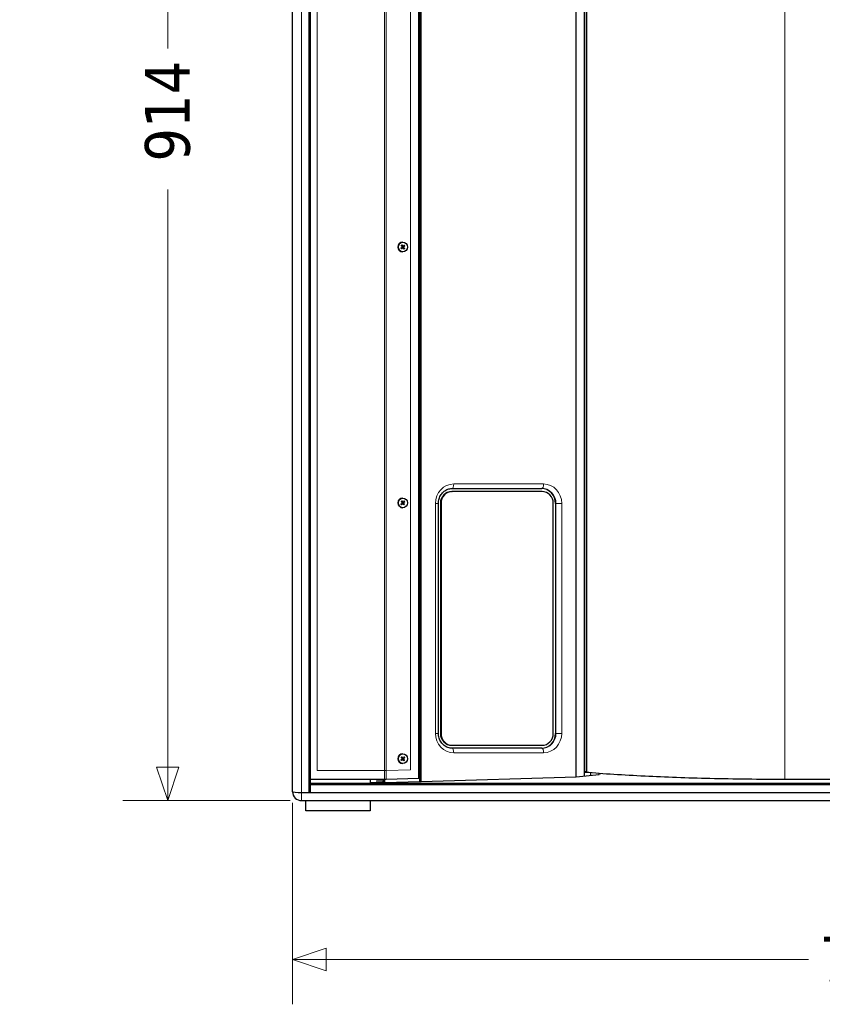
# Model space of a CAD drawing. Header units: millimetres. Extents: x -2236 to 4365, y 90 to 3088.
# Tile 21 of 39: x 1102 to 1640, y 1627 to 2286. Entities that reach past the tile are written whole.
import ezdxf

# ---------------------------------------------------------------- set-up
doc = ezdxf.new("R2010")
doc.units = ezdxf.units.MM
doc.header["$LTSCALE"] = 15
doc.layers.add('Quota (ISO)', color=7, linetype='Continuous', lineweight=15, true_color=0x008000)
doc.layers.add('Visibile sottile (ISO)', color=9, linetype='Continuous', lineweight=18, true_color=0x808080)
doc.layers.add('Visibile (ISO)', color=7, linetype='Continuous', lineweight=25)
doc.styles.add('Testo nota (ISO)', font='tahoma.ttf')
doc.dimstyles.new('Default (ISO)', dxfattribs={"dimscale": 15, "dimtxt": 2, "dimasz": 1.5, "dimexe": 2, "dimexo": 0.5, "dimgap": 0.5, "dimtad": 1, "dimtoh": 1, "dimrnd": 1e-08, "dimtxsty": 'Testo nota (ISO)', "dimblk": 'Filled-1', "dimcen": 0.09, "dimdle": 10, "dimclrd": 256, "dimclre": 256, "dimclrt": 256, "dimazin": 2, "dimtfac": 0.75, "dimtmove": 0, "dimatfit": 3, "dimfxl": 0, "dimtolj": 1, "dimtzin": 0, "dimlwd": -1, "dimlwe": -1, "dimarcsym": 0})

# ---------------------------------------------------------------- blocks, each defined once
blk = doc.blocks.new('Filled-1')
at = {"color": 0}
for p, q in [((0, 0), (-1, 0.333)), ((-1, 0.333), (-1, -0.333)), ((-1, 0), (0, 0)), ((-1, -0.333), (0, 0))]:
    blk.add_line(p, q, dxfattribs=at)
at = {"color": 0, "flags": 128}
blk.add_lwpolyline([(-1, -0.333), (0, 0), (-1, 0.333), (-1, -0.333)], dxfattribs=at)
at = {"color": 0}
blk.add_solid([(-1, -0.333), (0, 0), (-1, 0.333), (-1, -0.333)], dxfattribs=at)
blk = doc.blocks.new('*D19')
at = {"layer": 'Defpoints', "color": 0, "transparency": 16777216}
for p in [(2980.54, 2676.18), (-2236.49, 2219.75), (3189.41, 2061.87), (2980.54, 1763.32)]:
    blk.add_point(p, dxfattribs=at)
at = {"layer": 'Quota (ISO)', "transparency": 16777216}
for p, q in [((2988.02, 2676.83), (3200.94, 2695.46)), ((2988.02, 1762.66), (3200.94, 1744.03))]:
    blk.add_line(p, q, dxfattribs=at)
blk.add_arc((-2236.49, 2219.75), 5428.2, 355.23749, 4.76251, dxfattribs=at)
at = {"layer": 'Quota (ISO)', "transparency": 16777216, "xscale": 22.5, "yscale": 22.5, "zscale": 22.5}
for p, rotation in [((3171.05, 2692.85), 94.88125373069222), ((3171.05, 1746.65), 265.1187462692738)]:
    blk.add_blockref('Filled-1', p, dxfattribs=dict(at, rotation=rotation))
at = {"layer": 'Quota (ISO)', "transparency": 16777216, "insert": (3168.59, 2190.81), "char_height": 30, "attachment_point": 4, "rotation": 90, "style": 'Testo nota (ISO)'}
blk.add_mtext('\\A1;10°', dxfattribs=at)
blk = doc.blocks.new('*D20')
at = {"layer": 'Defpoints', "color": 0, "transparency": 16777216}
for p in [(1291.19, 2676.2), (1201.61, 1763.29), (1291.19, 1763.29)]:
    blk.add_point(p, dxfattribs=at)
at = {"layer": 'Quota (ISO)', "transparency": 16777216}
for p, q in [((1283.69, 2676.2), (1171.61, 2676.2)), ((1201.61, 2653.7), (1201.61, 2266.97)), ((1201.61, 1785.79), (1201.61, 2172.53)), ((1283.69, 1763.29), (1171.61, 1763.29))]:
    blk.add_line(p, q, dxfattribs=at)
at = {"layer": 'Quota (ISO)', "transparency": 16777216, "xscale": 22.5, "yscale": 22.5, "zscale": 22.5}
for p, rotation in [((1201.61, 2676.2), 90), ((1201.61, 1763.29), 270)]:
    blk.add_blockref('Filled-1', p, dxfattribs=dict(at, rotation=rotation))
at = {"layer": 'Quota (ISO)', "transparency": 16777216, "insert": (1201.61, 2180.03), "char_height": 30, "attachment_point": 4, "rotation": 90, "style": 'Testo nota (ISO)'}
blk.add_mtext('\\A1; 914', dxfattribs=at)
blk = doc.blocks.new('*D25')
at = {"layer": 'Defpoints', "color": 0, "transparency": 16777216}
for p in [(1285.19, 1769.3), (2055.19, 1769.3), (2055.19, 1656.89)]:
    blk.add_point(p, dxfattribs=at)
at = {"layer": 'Quota (ISO)', "transparency": 16777216}
for p, q in [((1285.19, 1761.8), (1285.19, 1626.89)), ((2055.19, 1761.8), (2055.19, 1626.89)), ((1307.69, 1656.89), (1630.74, 1656.89)), ((2032.69, 1656.89), (1709.65, 1656.89))]:
    blk.add_line(p, q, dxfattribs=at)
at = {"layer": 'Quota (ISO)', "transparency": 16777216, "xscale": 22.5, "yscale": 22.5, "zscale": 22.5, "rotation": 180}
blk.add_blockref('Filled-1', (1285.19, 1656.89), dxfattribs=at)
at = {"layer": 'Quota (ISO)', "transparency": 16777216, "xscale": 22.5, "yscale": 22.5, "zscale": 22.5}
blk.add_blockref('Filled-1', (2055.19, 1656.89), dxfattribs=at)
at = {"layer": 'Quota (ISO)', "transparency": 16777216, "insert": (1638.24, 1656.89), "char_height": 30, "attachment_point": 4, "style": 'Testo nota (ISO)'}
blk.add_mtext('\\A1;770', dxfattribs=at)

msp = doc.modelspace()

# ---------------------------------------------------------------- linework, layer by layer
at = {"layer": 'Visibile (ISO)'}
for p, q in [((1296.195, 2670.725), (1296.195, 1768.771)), ((1285.195, 1769.296), (1285.195, 2670.2)), ((1297.195, 1774.881), (1297.195, 2664.615)), ((1369.851, 1778.163), (1369.851, 2661.332)), ((1370.577, 1776.196), (1370.577, 2663.3)), ((1371.261, 1776.032), (1371.261, 2663.464)), ((1475.195, 1779.341), (1475.195, 2660.155)), ((1475.195, 1779.341), (1475.195, 2660.155)), ((1480.732, 1779.826), (1480.732, 2659.67)), ((1482.366, 1782.748), (1482.366, 2656.748)), ((1359.064, 2137.318), (1359.015, 2137.318)), ((1357.762, 2133.304), (1358.579, 2133.973)), ((1357.871, 2135.012), (1358.595, 2134.232)), ((1358.177, 2132.799), (1358.909, 2133.569)), ((1358.346, 2135.453), (1358.974, 2134.584)), ((1359.032, 2133.619), (1358.861, 2133.628)), ((1359.111, 2134.517), (1358.94, 2134.508)), ((1359.064, 2130.818), (1359.015, 2130.818)), ((1359.782, 2132.683), (1359.153, 2133.552)), ((1359.951, 2135.337), (1359.218, 2134.567)), ((1360.256, 2133.124), (1359.532, 2133.904)), ((1360.365, 2134.832), (1359.549, 2134.163)), ((1392.131, 1972.364), (1452.272, 1972.364)), ((1359.064, 1965.958), (1359.015, 1965.958)), ((1391.789, 1970.364), (1392.2, 1970.364)), ((1452.34, 1970.364), (1392.2, 1970.364)), ((1357.762, 1961.944), (1358.579, 1962.613)), ((1357.871, 1963.652), (1358.595, 1962.872)), ((1358.177, 1961.439), (1358.909, 1962.209)), ((1358.346, 1964.093), (1358.974, 1963.224)), ((1359.032, 1962.259), (1358.861, 1962.268)), ((1359.111, 1963.157), (1358.94, 1963.148)), ((1359.064, 1959.458), (1359.015, 1959.458)), ((1359.782, 1961.323), (1359.153, 1962.192)), ((1359.951, 1963.977), (1359.218, 1963.207)), ((1360.256, 1961.764), (1359.532, 1962.544)), ((1360.365, 1963.472), (1359.549, 1962.803)), ((1382.915, 1808.364), (1382.915, 1962.364)), ((1384.272, 1962.364), (1384.272, 1808.364)), ((1384.682, 1962.364), (1384.682, 1808.364)), ((1459.858, 1808.364), (1459.858, 1962.364)), ((1461.327, 1962.364), (1461.327, 1808.364)), ((1391.789, 1800.364), (1392.2, 1800.364)), ((1392.2, 1800.364), (1452.34, 1800.364)), ((1359.064, 1794.598), (1359.015, 1794.598)), ((1452.272, 1798.364), (1392.131, 1798.364)), ((1357.762, 1790.584), (1358.579, 1791.253)), ((1357.871, 1792.292), (1358.595, 1791.512)), ((1358.177, 1790.079), (1358.909, 1790.849)), ((1358.346, 1792.733), (1358.974, 1791.864)), ((1359.032, 1790.899), (1358.861, 1790.908)), ((1359.111, 1791.797), (1358.94, 1791.788)), ((1359.064, 1788.098), (1359.015, 1788.098)), ((1359.782, 1789.963), (1359.153, 1790.832)), ((1359.951, 1792.617), (1359.218, 1791.847)), ((1360.256, 1790.404), (1359.532, 1791.184)), ((1360.365, 1792.112), (1359.549, 1791.443)), ((1475.195, 1779.341), (1490.631, 1780.692)), ((1481.085, 1782.748), (1480.732, 1782.748)), ((1481.085, 1782.748), (1482.366, 1782.748)), ((1484.974, 1780.197), (1484.974, 1781.925)), ((1490.631, 1780.737), (1490.631, 1781.482)), ((1490.631, 1781.31), (1491.69, 1781.403)), ((1490.631, 1780.692), (1490.631, 1780.737)), ((1346.908, 1777.458), (1297.195, 1777.458)), ((1297.195, 1774.881), (1297.195, 1774.881)), ((1297.195, 1773.794), (1297.195, 1774.881)), ((1297.195, 1774.881), (2043.195, 1774.881)), ((1337.195, 1777.458), (1337.195, 1775.448)), ((1337.195, 1775.448), (1347.084, 1775.448)), ((1346.195, 1775.448), (1346.195, 1777.458)), ((1347.084, 1775.448), (1347.084, 1777.458)), ((1347.084, 1775.448), (1370.577, 1776.196)), ((1369.851, 1778.163), (1347.934, 1777.466)), ((1370.577, 1776.196), (1371.261, 1776.032)), ((1371.261, 1776.032), (1475.195, 1779.341)), ((1725.385, 1777.458), (1615.005, 1777.458)), ((1285.195, 1769.296), (1285.195, 1769.294)), ((1291.195, 1768.771), (1296.195, 1768.771)), ((1291.195, 1768.771), (1297.195, 1768.771)), ((1296.195, 1768.771), (1297.195, 1768.858)), ((1297.195, 1768.771), (1297.195, 1773.794)), ((2043.195, 1773.794), (1297.195, 1773.794)), ((1297.195, 1768.771), (2043.195, 1768.771)), ((1291.195, 1763.294), (2049.195, 1763.294)), ((1294.195, 1756.432), (1294.195, 1763.294)), ((1337.195, 1763.294), (1337.195, 1756.432)), ((1337.195, 1756.432), (1294.195, 1756.432))]:
    msp.add_line(p, q, dxfattribs=at)
msp.add_arc((1291.195, 1769.294), 6, 180, 270, dxfattribs=at)
for centre, major_axis, ratio, start_param, end_param in [((1359.015, 2134.068), (0, -3.25), 0.9396926, 3.1415927, 6.2831853), ((1358.479, 2134.11), (0, 0.174), 0.9396926, 3.7977836, 5.4916388), ((1359.024, 2133.446), (0, 0.174), 0.9396926, 5.3685799, 7.0624352), ((1359.103, 2134.69), (0, -0.174), 0.9396926, 5.3685799, 7.0624352), ((1359.648, 2134.026), (0, -0.174), 0.9396926, 3.7977836, 5.4916388), ((1451.93, 1962.364), (0, 10), 0.9396926, 4.712389, 6.2831853), ((1359.015, 1962.708), (0, -3.25), 0.9396926, 3.1415927, 6.2831853), ((1391.789, 1962.364), (0, 8), 0.9396926, 0, 1.5707963), ((1392.2, 1962.364), (0, 8), 0.9396926, 0, 1.5707963), ((1452.34, 1962.364), (0, 8), 0.9396926, 4.712389, 6.2831853), ((1358.479, 1962.75), (0, 0.174), 0.9396926, 3.7977836, 5.4916388), ((1359.024, 1962.086), (0, 0.174), 0.9396926, 5.3685799, 7.0624352), ((1359.103, 1963.33), (0, -0.174), 0.9396926, 5.3685799, 7.0624352), ((1359.648, 1962.666), (0, -0.174), 0.9396926, 3.7977836, 5.4916388), ((1391.789, 1808.364), (0, -8), 0.9396926, 4.712389, 6.2831853), ((1392.2, 1808.364), (0, -8), 0.9396926, 4.712389, 6.2831853), ((1451.93, 1808.364), (0, -10), 0.9396926, 0, 1.5707963), ((1452.34, 1808.364), (0, -8), 0.9396926, 0, 1.5707963), ((1359.015, 1791.348), (0, -3.25), 0.9396926, 3.1415927, 6.2831853), ((1358.479, 1791.39), (0, 0.174), 0.9396926, 3.7977836, 5.4916388), ((1359.024, 1790.726), (0, 0.174), 0.9396926, 5.3685799, 7.0624352), ((1359.103, 1791.97), (0, -0.174), 0.9396926, 5.3685799, 7.0624352), ((1359.648, 1791.306), (0, -0.174), 0.9396926, 3.7977836, 5.4916388), ((1291.195, 1769.296), (6, 0), 0.0874887, 3.1415927, 4.712389), ((1291.195, 1769.294), (-6, 0), 0.0871557, 0, 1.5707963)]:
    msp.add_ellipse(centre, major_axis=major_axis, ratio=ratio, start_param=start_param, end_param=end_param, dxfattribs=at)
for centre, major_axis, ratio in [((1359.064, 2134.068), (0, 3.25), 0.9396926), ((1359.064, 1962.708), (0, 3.25), 0.9396926), ((1359.064, 1791.348), (0, 3.25), 0.9396926), ((1343.445, 1776.405), (-2, 0), 0.0871557)]:
    msp.add_ellipse(centre, major_axis=major_axis, ratio=ratio, dxfattribs=at)
for points, knots in [([(1358.23, 2132.884), (1358.231, 2132.879), (1358.229, 2132.873), (1358.222, 2132.858), (1358.215, 2132.846), (1358.199, 2132.824), (1358.188, 2132.811), (1358.177, 2132.799)], [0.045109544, 0.045109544, 0.045109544, 0.045109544, 0.049083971, 0.049083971, 0.054015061, 0.054015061, 0.058979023, 0.058979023, 0.058979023, 0.058979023]), ([(1358.346, 2135.453), (1358.355, 2135.44), (1358.365, 2135.424), (1358.378, 2135.4), (1358.383, 2135.387), (1358.388, 2135.37), (1358.389, 2135.362), (1358.388, 2135.357)], [0.019671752, 0.019671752, 0.019671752, 0.019671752, 0.024635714, 0.024635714, 0.029566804, 0.029566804, 0.033541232, 0.033541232, 0.033541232, 0.033541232]), ([(1360.151, 2133.208), (1360.16, 2133.204), (1360.17, 2133.197), (1360.192, 2133.183), (1360.206, 2133.171), (1360.231, 2133.149), (1360.245, 2133.136), (1360.256, 2133.124)], [0.045109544, 0.045109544, 0.045109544, 0.045109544, 0.049083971, 0.049083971, 0.054015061, 0.054015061, 0.058979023, 0.058979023, 0.058979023, 0.058979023]), ([(1360.365, 2134.832), (1360.353, 2134.822), (1360.337, 2134.81), (1360.31, 2134.792), (1360.294, 2134.782), (1360.271, 2134.769), (1360.259, 2134.764), (1360.25, 2134.76)], [0.019671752, 0.019671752, 0.019671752, 0.019671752, 0.024635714, 0.024635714, 0.029566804, 0.029566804, 0.033541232, 0.033541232, 0.033541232, 0.033541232]), ([(1382.915, 1962.364), (1382.915, 1963.412), (1383.069, 1964.46), (1383.666, 1966.452), (1384.111, 1967.396), (1385.247, 1969.092), (1385.94, 1969.841), (1387.494, 1971.067), (1388.355, 1971.543), (1390.159, 1972.186), (1391.103, 1972.354), (1392.076, 1972.364), (1392.104, 1972.364), (1392.131, 1972.364)], [4.712389, 4.712389, 4.712389, 4.712389, 5.0212039, 5.0212039, 5.331451, 5.331451, 5.6456103, 5.6456103, 5.9597695, 5.9597695, 6.2739288, 6.2739288, 6.2831853, 6.2831853, 6.2831853, 6.2831853]), ([(1358.23, 1961.524), (1358.231, 1961.519), (1358.229, 1961.513), (1358.222, 1961.498), (1358.215, 1961.486), (1358.199, 1961.464), (1358.188, 1961.451), (1358.177, 1961.439)], [0.045109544, 0.045109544, 0.045109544, 0.045109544, 0.049083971, 0.049083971, 0.054015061, 0.054015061, 0.058979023, 0.058979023, 0.058979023, 0.058979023]), ([(1358.346, 1964.093), (1358.355, 1964.08), (1358.365, 1964.064), (1358.378, 1964.04), (1358.383, 1964.027), (1358.388, 1964.01), (1358.389, 1964.002), (1358.388, 1963.997)], [0.019671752, 0.019671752, 0.019671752, 0.019671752, 0.024635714, 0.024635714, 0.029566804, 0.029566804, 0.033541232, 0.033541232, 0.033541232, 0.033541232]), ([(1360.151, 1961.848), (1360.16, 1961.844), (1360.17, 1961.837), (1360.192, 1961.823), (1360.206, 1961.811), (1360.231, 1961.789), (1360.245, 1961.776), (1360.256, 1961.764)], [0.045109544, 0.045109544, 0.045109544, 0.045109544, 0.049083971, 0.049083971, 0.054015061, 0.054015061, 0.058979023, 0.058979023, 0.058979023, 0.058979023]), ([(1360.365, 1963.472), (1360.353, 1963.462), (1360.337, 1963.45), (1360.31, 1963.432), (1360.294, 1963.422), (1360.271, 1963.409), (1360.259, 1963.404), (1360.25, 1963.4)], [0.019671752, 0.019671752, 0.019671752, 0.019671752, 0.024635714, 0.024635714, 0.029566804, 0.029566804, 0.033541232, 0.033541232, 0.033541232, 0.033541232]), ([(1392.131, 1798.364), (1391.187, 1798.364), (1390.242, 1798.523), (1388.432, 1799.148), (1387.568, 1799.616), (1386.004, 1800.825), (1385.305, 1801.567), (1384.148, 1803.262), (1383.691, 1804.214), (1383.078, 1806.22), (1382.919, 1807.272), (1382.916, 1808.338), (1382.915, 1808.351), (1382.915, 1808.364)], [3.1415927, 3.1415927, 3.1415927, 3.1415927, 3.4557519, 3.4557519, 3.7699112, 3.7699112, 4.0840704, 4.0840704, 4.3982297, 4.3982297, 4.7085276, 4.7085276, 4.712389, 4.712389, 4.712389, 4.712389]), ([(1358.23, 1790.164), (1358.231, 1790.159), (1358.229, 1790.153), (1358.222, 1790.138), (1358.215, 1790.126), (1358.199, 1790.104), (1358.188, 1790.091), (1358.177, 1790.079)], [0.045109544, 0.045109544, 0.045109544, 0.045109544, 0.049083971, 0.049083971, 0.054015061, 0.054015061, 0.058979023, 0.058979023, 0.058979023, 0.058979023]), ([(1358.346, 1792.733), (1358.355, 1792.72), (1358.365, 1792.704), (1358.378, 1792.68), (1358.383, 1792.667), (1358.388, 1792.65), (1358.389, 1792.642), (1358.388, 1792.637)], [0.019671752, 0.019671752, 0.019671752, 0.019671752, 0.024635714, 0.024635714, 0.029566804, 0.029566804, 0.033541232, 0.033541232, 0.033541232, 0.033541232]), ([(1360.151, 1790.488), (1360.16, 1790.484), (1360.17, 1790.477), (1360.192, 1790.463), (1360.206, 1790.451), (1360.231, 1790.429), (1360.245, 1790.416), (1360.256, 1790.404)], [0.045109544, 0.045109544, 0.045109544, 0.045109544, 0.049083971, 0.049083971, 0.054015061, 0.054015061, 0.058979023, 0.058979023, 0.058979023, 0.058979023]), ([(1360.365, 1792.112), (1360.353, 1792.102), (1360.337, 1792.09), (1360.31, 1792.072), (1360.294, 1792.062), (1360.271, 1792.049), (1360.259, 1792.044), (1360.25, 1792.04)], [0.019671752, 0.019671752, 0.019671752, 0.019671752, 0.024635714, 0.024635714, 0.029566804, 0.029566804, 0.033541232, 0.033541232, 0.033541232, 0.033541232]), ([(1615.005, 1777.458), (1598, 1777.458), (1581.113, 1777.656), (1564.786, 1778.044), (1549.66, 1778.404), (1534.975, 1778.93), (1521.335, 1779.601), (1506.792, 1780.316), (1493.376, 1781.196), (1481.445, 1782.22)], [0, 0, 0, 0, 5.0788751, 5.0788751, 5.0788751, 9.7841846, 9.7841846, 9.7841846, 14.8008609, 14.8008609, 14.8008609, 14.8008609])]:
    msp.add_open_spline(points, degree=3, knots=knots, dxfattribs=at)
for points, weights in [([(1358.23, 2132.884), (1358.226, 2132.968), (1358.223, 2133.04)], [1.00269803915, 1.01090375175, 1.01272392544]), ([(1358.36, 2135.183), (1358.373, 2135.263), (1358.388, 2135.357)], [1.01272392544, 1.01090375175, 1.00269803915]), ([(1360.151, 2133.208), (1359.993, 2133.288), (1359.859, 2133.356)], [1.00269803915, 1.01090375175, 1.01272392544]), ([(1359.94, 2134.635), (1360.083, 2134.693), (1360.25, 2134.76)], [1.01272392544, 1.01090375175, 1.00269803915]), ([(1358.23, 1961.524), (1358.226, 1961.608), (1358.223, 1961.68)], [1.00269803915, 1.01090375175, 1.01272392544]), ([(1358.36, 1963.823), (1358.373, 1963.903), (1358.388, 1963.997)], [1.01272392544, 1.01090375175, 1.00269803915]), ([(1360.151, 1961.848), (1359.993, 1961.928), (1359.859, 1961.996)], [1.00269803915, 1.01090375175, 1.01272392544]), ([(1359.94, 1963.275), (1360.083, 1963.333), (1360.25, 1963.4)], [1.01272392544, 1.01090375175, 1.00269803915]), ([(1358.23, 1790.164), (1358.226, 1790.248), (1358.223, 1790.32)], [1.00269803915, 1.01090375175, 1.01272392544]), ([(1358.36, 1792.463), (1358.373, 1792.543), (1358.388, 1792.637)], [1.01272392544, 1.01090375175, 1.00269803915]), ([(1360.151, 1790.488), (1359.993, 1790.568), (1359.859, 1790.636)], [1.00269803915, 1.01090375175, 1.01272392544]), ([(1359.94, 1791.915), (1360.083, 1791.973), (1360.25, 1792.04)], [1.01272392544, 1.01090375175, 1.00269803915])]:
    msp.add_rational_spline(points, weights, degree=2, dxfattribs=at)
for points in [[(1481.445, 1782.22), (1481.206, 1782.24), (1480.969, 1782.261), (1480.732, 1782.281)], [(1347.934, 1777.466), (1347.606, 1777.46), (1347.257, 1777.458), (1346.908, 1777.458)]]:
    msp.add_open_spline(points, degree=3, dxfattribs=at)
at = {"layer": 'Visibile sottile (ISO)'}
for p, q in [((1291.195, 1768.771), (1291.195, 2670.725)), ((1301.695, 1783.458), (1301.695, 2656.038)), ((1346.908, 1783.458), (1346.908, 2656.038)), ((1347.934, 1783.468), (1347.934, 2656.028)), ((1364.213, 2655.509), (1364.213, 1783.987)), ((1481.085, 2656.748), (1481.085, 1782.748)), ((1615.005, 2656.038), (1615.005, 1777.458)), ((1358.909, 2133.569), (1358.733, 2133.575)), ((1358.974, 2134.584), (1358.797, 2134.579)), ((1359.532, 2133.904), (1359.355, 2133.898)), ((1359.549, 2134.163), (1359.373, 2134.17)), ((1453.298, 1975.364), (1393.158, 1975.364)), ((1358.909, 1962.209), (1358.733, 1962.215)), ((1358.974, 1963.224), (1358.797, 1963.219)), ((1359.532, 1962.544), (1359.355, 1962.538)), ((1359.549, 1962.803), (1359.373, 1962.81)), ((1380.942, 1962.364), (1382.915, 1962.364)), ((1380.942, 1962.364), (1380.942, 1808.364)), ((1384.272, 1962.364), (1384.682, 1962.364)), ((1461.669, 1962.364), (1461.327, 1962.364)), ((1465.514, 1962.364), (1461.669, 1962.364)), ((1461.669, 1962.364), (1461.669, 1808.364)), ((1465.514, 1808.364), (1465.514, 1962.364)), ((1380.942, 1808.364), (1382.915, 1808.364)), ((1384.272, 1808.364), (1384.682, 1808.364)), ((1461.669, 1808.364), (1461.327, 1808.364)), ((1465.514, 1808.364), (1461.669, 1808.364)), ((1393.158, 1795.364), (1453.298, 1795.364)), ((1358.909, 1790.849), (1358.733, 1790.855)), ((1358.974, 1791.864), (1358.797, 1791.859)), ((1359.532, 1791.184), (1359.355, 1791.178)), ((1359.549, 1791.443), (1359.373, 1791.45)), ((1346.908, 1783.458), (1301.695, 1783.458)), ((1346.908, 1777.458), (1346.908, 1783.458)), ((1364.213, 1783.987), (1347.934, 1783.468)), ((1347.934, 1777.466), (1347.934, 1783.468)), ((1481.445, 1782.748), (1481.445, 1782.22)), ((1291.195, 1768.771), (1291.195, 1763.294))]:
    msp.add_line(p, q, dxfattribs=at)
for centre, major_axis, ratio, start_param, end_param in [((1359.064, 2134.068), (0, -1.582), 0.9396926, 5.2166387, 5.64358), ((1359.039, 2134.068), (0, 1.464), 0.9396926, 2.0739075, 2.513475), ((1359.064, 2134.068), (0, -1.582), 0.9396926, 3.6458424, 4.0727837), ((1359.039, 2134.068), (0, 1.464), 0.9396926, 0.4927621, 0.9304659), ((1359.039, 2134.068), (0, -1.464), 0.9396926, 0.5064622, 0.9426787), ((1359.064, 2134.068), (0, 1.582), 0.9396926, 3.6458424, 4.0727837), ((1359.039, 2134.068), (0, -1.464), 0.9396926, 2.0635585, 2.5014221), ((1359.064, 2134.068), (0, 1.582), 0.9396926, 5.2166387, 5.64358), ((1393.158, 1962.364), (0, 13), 0.9396926, 0, 1.5707963), ((1392.131, 1975.364), (0, -3), 0.3420201, 0, 1.5707963), ((1452.272, 1975.364), (0, -3), 0.3420201, 0, 1.5707963), ((1452.272, 1962.364), (0, 10), 0.9396926, 4.712389, 6.2831853), ((1453.298, 1962.364), (0, 13), 0.9396926, 4.712389, 6.2831853), ((1359.064, 1962.708), (0, -1.582), 0.9396926, 5.2166387, 5.64358), ((1359.039, 1962.708), (0, 1.464), 0.9396926, 2.0739075, 2.513475), ((1359.064, 1962.708), (0, -1.582), 0.9396926, 3.6458424, 4.0727837), ((1359.039, 1962.708), (0, 1.464), 0.9396926, 0.4927621, 0.9304659), ((1359.039, 1962.708), (0, -1.464), 0.9396926, 0.5064622, 0.9426787), ((1359.064, 1962.708), (0, 1.582), 0.9396926, 3.6458424, 4.0727837), ((1359.039, 1962.708), (0, -1.464), 0.9396926, 2.0635585, 2.5014221), ((1359.064, 1962.708), (0, 1.582), 0.9396926, 5.2166387, 5.64358), ((1393.158, 1808.364), (0, -13), 0.9396926, 4.712389, 6.2831853), ((1452.272, 1808.364), (0, -10), 0.9396926, 0, 1.5707963), ((1453.298, 1808.364), (0, -13), 0.9396926, 0, 1.5707963), ((1392.131, 1795.364), (0, 3), 0.3420201, 4.712389, 6.2831853), ((1452.272, 1795.364), (0, 3), 0.3420201, 4.712389, 6.2831853), ((1359.064, 1791.348), (0, -1.582), 0.9396926, 5.2166387, 5.64358), ((1359.039, 1791.348), (0, 1.464), 0.9396926, 2.0739075, 2.513475), ((1359.064, 1791.348), (0, -1.582), 0.9396926, 3.6458424, 4.0727837), ((1359.039, 1791.348), (0, 1.464), 0.9396926, 0.4927621, 0.9304659), ((1359.039, 1791.348), (0, -1.464), 0.9396926, 0.5064622, 0.9426787), ((1359.064, 1791.348), (0, 1.582), 0.9396926, 3.6458424, 4.0727837), ((1359.039, 1791.348), (0, -1.464), 0.9396926, 2.0635585, 2.5014221), ((1359.064, 1791.348), (0, 1.582), 0.9396926, 5.2166387, 5.64358)]:
    msp.add_ellipse(centre, major_axis=major_axis, ratio=ratio, start_param=start_param, end_param=end_param, dxfattribs=at)
msp.add_open_spline([(1347.735, 1783.464), (1347.712, 1783.463), (1347.69, 1783.463), (1347.667, 1783.463), (1347.644, 1783.462), (1347.622, 1783.462), (1347.599, 1783.462), (1347.588, 1783.462), (1347.576, 1783.462), (1347.565, 1783.461), (1347.542, 1783.461), (1347.519, 1783.461), (1347.496, 1783.461), (1347.485, 1783.461), (1347.474, 1783.46), (1347.462, 1783.46), (1347.439, 1783.46), (1347.416, 1783.46), (1347.393, 1783.46), (1347.382, 1783.46), (1347.37, 1783.459), (1347.359, 1783.459), (1347.336, 1783.459), (1347.313, 1783.459), (1347.29, 1783.459), (1347.278, 1783.459), (1347.267, 1783.459), (1347.255, 1783.459), (1347.232, 1783.459), (1347.209, 1783.458), (1347.186, 1783.458), (1347.174, 1783.458), (1347.163, 1783.458), (1347.151, 1783.458), (1347.117, 1783.458), (1347.082, 1783.458), (1347.047, 1783.458), (1347.001, 1783.458), (1346.954, 1783.458), (1346.908, 1783.458)], degree=3, knots=[0, 0, 0, 0, 0.005061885, 0.005061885, 0.005061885, 0.010115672, 0.010115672, 0.010115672, 0.012639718, 0.012639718, 0.012639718, 0.017682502, 0.017682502, 0.017682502, 0.020201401, 0.020201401, 0.020201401, 0.025234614, 0.025234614, 0.025234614, 0.027749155, 0.027749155, 0.027749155, 0.032773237, 0.032773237, 0.032773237, 0.035283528, 0.035283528, 0.035283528, 0.040301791, 0.040301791, 0.040301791, 0.042809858, 0.042809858, 0.042809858, 0.050330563, 0.050330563, 0.050330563, 0.060352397, 0.060352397, 0.060352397, 0.060352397], dxfattribs=at)
msp.add_open_spline([(1347.934, 1783.468), (1347.868, 1783.467), (1347.802, 1783.465), (1347.735, 1783.464)], degree=3, dxfattribs=at)

# ---------------------------------------------------------------- dimensions: what is measured, and where the dimension line sits
at = {"layer": 'Quota (ISO)'}
dim = msp.add_angular_dim_3p(base=(3189.409, 2061.87), center=(-2236.49, 2219.748), p1=(2980.544, 1763.317), p2=(2980.544, 2676.179), dimstyle='Default (ISO)', override={"dimgap": 0.5, "dimtoh": 0, "dimadec": 2, "dimtol": 0, "dimlim": 0, "dimtp": 0, "dimtm": 0, "dimtdec": 2}, dxfattribs=at)
dim.commit()
dim.dimension.update_dxf_attribs({"geometry": '*D19', "text_midpoint": (3191.706, 2219.748), "dimtype": 165})
dim = msp.add_linear_dim(base=(1201.608, 1763.294), p1=(1291.195, 2676.202), p2=(1291.195, 1763.294), angle=90, text=' 914', dimstyle='Default (ISO)', override={"dimgap": 0.5, "dimtad": 0, "dimtoh": 0, "dimdec": 2, "dimtol": 0, "dimlim": 0, "dimtp": 0, "dimtm": 0, "dimtdec": 2, "dimtofl": 0, "dimatfit": 1}, dxfattribs=at)
dim.commit()
dim.dimension.update_dxf_attribs({"geometry": '*D20', "text_midpoint": (1201.608, 2219.748), "dimtype": 160})
dim = msp.add_linear_dim(base=(2055.195, 1656.885), p1=(1285.195, 1769.296), p2=(2055.195, 1769.296), dimstyle='Default (ISO)', override={"dimgap": 0.5, "dimtad": 0, "dimtoh": 0, "dimdec": 2, "dimtol": 0, "dimlim": 0, "dimtp": 0, "dimtm": 0, "dimtdec": 2, "dimtofl": 0, "dimatfit": 1}, dxfattribs=at)
dim.commit()
dim.dimension.update_dxf_attribs({"geometry": '*D25', "text_midpoint": (1670.195, 1656.885), "dimtype": 160})

doc.saveas('drawing.dxf')
